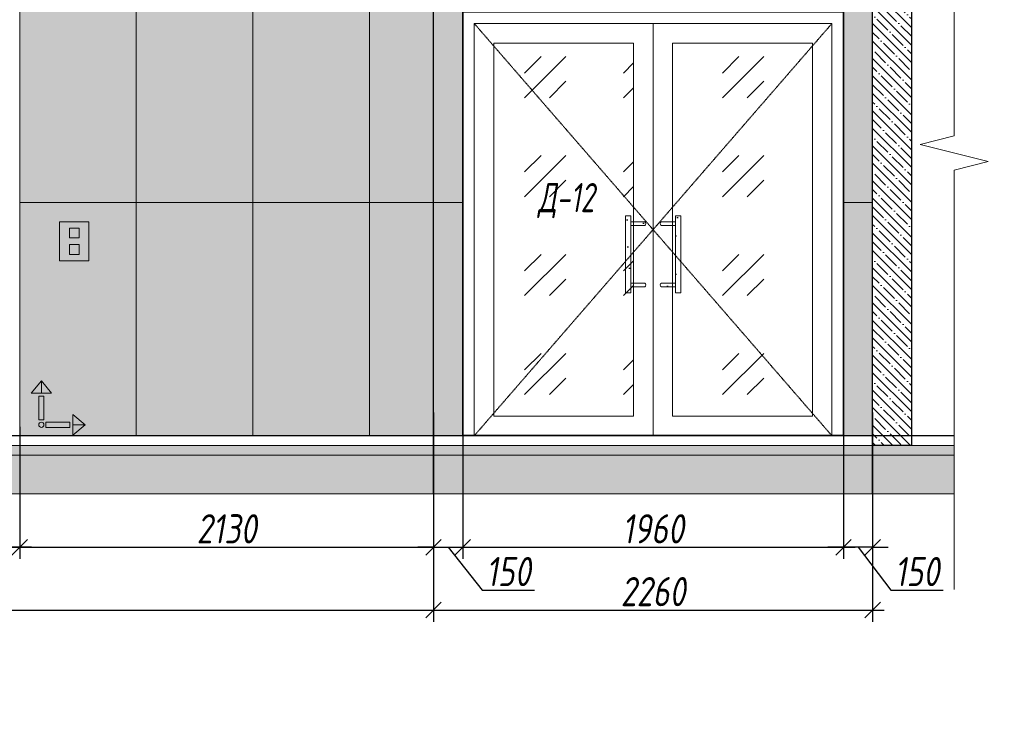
# Model space of a CAD drawing. Header units: millimetres. Extents: x -547442 to 178656, y -69521 to 11064.
# Tile 77 of 256: x -363735 to -358667, y -20401 to -16812. Entities that reach past the tile are written whole.
import ezdxf
from ezdxf import colors
from ezdxf.entities.mleader import LeaderData, LeaderLine
from ezdxf.math import Vec2, Vec3

# ---------------------------------------------------------------- set-up
doc = ezdxf.new("R2010")
doc.units = ezdxf.units.MM
doc.linetypes.add('( Hidden )', pattern=[0.375, 0.25, -0.125])
doc.linetypes.add('DASHDOT', pattern=[25.4, 12.7, -6.35, 0, -6.35])
doc.layers.get('Defpoints').update_dxf_attribs({"color": 31})
for name, color, linetype, lineweight in [('A-DETL-GENF', 7, 'Continuous', 5), ('dim_razv', 93, 'DASHDOT', 9), ('wall_obm', 172, 'Continuous', 40), ('Двери', 7, 'Continuous', 5), ('Отделка стен', 253, 'Continuous', 0), ('пот', 183, 'Continuous', 9)]:
    doc.layers.add(name, color=color, linetype=linetype, lineweight=lineweight)
doc.layers.add('pol', color=7, linetype='Continuous', lineweight=15, true_color=0x738991)
doc.styles.add('fl_iso paper', font='isocpeur.ttf', dxfattribs={"width": 0.8, "oblique": 10})
doc.styles.add('In tre', font='isocpeur.ttf', dxfattribs={"width": 0.8, "oblique": 10})
doc.dimstyles.new('In tre 1_50', dxfattribs={"dimtxt": 150, "dimasz": 80, "dimexe": 60, "dimexo": 10, "dimgap": 20, "dimtad": 1, "dimdec": 0, "dimrnd": 5, "dimzin": 0, "dimdsep": 46, "dimtxsty": 'fl_iso paper', "dimblk": 'OBLIQUE', "dimcen": 0, "dimdle": 60, "dimadec": 0, "dimazin": 0, "dimtfac": 1, "dimtdec": 0, "dimtofl": 0, "dimtmove": 1, "dimatfit": 1, "dimfxl": 40, "dimtolj": 1, "dimtzin": 0, "dimarcsym": 1})
pattern_1 = [(352.5, (-625946.66, 230496.24), (100.426047, 107.214405), [0, -115.824, 0, -129.54, 0, -123.825]), (322.5, (-625946.66, 230496.24), (247.41986, 56.70328), [0, -62.484, 0, -104.394, 0, -40.005]), (282.5, (-626012.93, 230562.51), (168.099694, -167.489948), [0, -38.1, 0, -137.16, 0, -179.07]), (272.5, (-626012.93, 230562.51), (209.26523, -114.68433), [0, -19.05, 0, -89.916, 0, -102.87])]

# ---------------------------------------------------------------- blocks, each defined once
blk = doc.blocks.new('*U12144')
at = {"layer": 'A-DETL-GENF'}
h = blk.add_hatch(dxfattribs=at)
h.set_pattern_fill('ANSI35', color=256, scale=10, style=0)
h.set_pattern_definition([(45, (22760.45, 2e-10), (-44.90128, 44.90128), []), (45, (22805.35, 2e-10), (-44.90128, 44.90128), [79.375, -15.875, 0, -15.875])])
h.paths.add_polyline_path([(0, -100), (23180.9, -100), (23180.9, -50), (0, -50)])
h = blk.add_hatch(dxfattribs=at)
h.set_pattern_fill('ANSI35', color=256, scale=20, style=0)
h.set_pattern_definition([(45, (22760.45, 2e-10), (-89.80256, 89.80256), []), (45, (22850.25, 2e-10), (-89.80256, 89.80256), [158.75, -31.75, 0, -31.75])])
h.paths.add_polyline_path([(0, -300), (23180.9, -300), (23180.9, -100), (0, -100)])
at = {"lineweight": 13}
blk.add_lwpolyline([(0, -50), (23180.9, -50), (23180.9, 0), (0, 0)], close=True, dxfattribs=at)
at = {"lineweight": 30}
blk.add_lwpolyline([(0, 0), (23180.9, 0)], dxfattribs=at)
at = {"layer": 'A-DETL-GENF'}
for points in [[(0, -100), (23180.9, -100), (23180.9, -50), (0, -50)], [(0, -300), (23180.9, -300), (23180.9, -100), (0, -100)]]:
    blk.add_lwpolyline(points, close=True, dxfattribs=at)
blk = doc.blocks.new('1')
at = {"layer": 'pol', "linetype": 'ByBlock'}
h = blk.add_hatch(color=1, dxfattribs=at)
h.paths.add_polyline_path([(35776.4, 73135.4), (35803.1, 73135.4), (35803.1, 73259), (35776.4, 73259)])
h.paths.add_polyline_path([(35789.8, 73274.6), (35843.2, 73274.6), (35789.8, 73338.2)])
h.paths.add_polyline_path([(35789.8, 73274.6), (35736.3, 73274.6), (35789.8, 73338.2)])
edge = h.paths.add_edge_path()
edge.add_arc((35789.8, 73110.5), 13.4, 0, 360)
h = blk.add_hatch(color=1, dxfattribs=at)
h.paths.add_polyline_path([(35813.3, 73097.1), (35813.3, 73123.9), (35936.9, 73123.9), (35936.9, 73097.1)])
h.paths.add_polyline_path([(35952.5, 73110.5), (35952.5, 73164), (36016.1, 73110.5)])
h.paths.add_polyline_path([(35952.5, 73110.5), (35952.5, 73057), (36016.1, 73110.5)])
at = {"layer": 'pol', "color": 1, "linetype": 'ByBlock'}
for points in [[(35789.8, 73274.6), (35736.3, 73274.6), (35789.8, 73338.2), (35789.8, 73274.6)], [(35789.8, 73274.6), (35843.2, 73274.6), (35789.8, 73338.2), (35789.8, 73274.6)], [(35952.5, 73110.5), (35952.5, 73164), (36016.1, 73110.5), (35952.5, 73110.5)], [(35952.5, 73110.5), (35952.5, 73057), (36016.1, 73110.5), (35952.5, 73110.5)]]:
    blk.add_lwpolyline(points, dxfattribs=at)
for points in [[(35776.4, 73135.4), (35803.1, 73135.4), (35803.1, 73259), (35776.4, 73259)], [(35813.3, 73097.1), (35813.3, 73123.9), (35936.9, 73123.9), (35936.9, 73097.1)]]:
    blk.add_lwpolyline(points, close=True, dxfattribs=at)
blk.add_circle((35789.8, 73110.5), 13.4, dxfattribs=at)
blk = doc.blocks.new('_Oblique')
at = {"color": 0, "linetype": 'ByBlock', "lineweight": -2}
blk.add_line((-0.5, -0.5), (0.5, 0.5), dxfattribs=at)
blk = doc.blocks.new('*D12140')
at = {"layer": 'Defpoints', "color": 0, "linetype": 'ByBlock', "transparency": 16777216}
for p in [(-361454.8, -18952.2), (-359494.8, -18952.2), (-359494.8, -19526.5)]:
    blk.add_point(p, dxfattribs=at)
at = {"layer": 'dim_razv', "color": 0, "linetype": 'ByBlock', "lineweight": -2, "transparency": 16777216}
for p, q in [((-361454.8, -18962.2), (-361454.8, -19586.5)), ((-359494.8, -18962.2), (-359494.8, -19586.5)), ((-361514.8, -19526.5), (-359434.8, -19526.5))]:
    blk.add_line(p, q, dxfattribs=at)
at = {"layer": 'dim_razv', "color": 0, "linetype": 'ByBlock', "lineweight": -2, "transparency": 16777216, "xscale": 80, "yscale": 80, "zscale": 80, "rotation": 180}
blk.add_blockref('_Oblique', (-361454.8, -19526.5), dxfattribs=at)
at = {"layer": 'dim_razv', "color": 0, "linetype": 'ByBlock', "lineweight": -2, "transparency": 16777216, "xscale": 80, "yscale": 80, "zscale": 80}
blk.add_blockref('_Oblique', (-359494.8, -19526.5), dxfattribs=at)
at = {"layer": 'dim_razv', "color": 0, "linetype": 'ByBlock', "transparency": 16777216, "insert": (-360474.8, -19431.5), "char_height": 150, "attachment_point": 5, "style": 'fl_iso paper'}
blk.add_mtext('\\A1;1960', dxfattribs=at)
blk = doc.blocks.new('*D12139')
at = {"layer": 'Defpoints', "color": 0, "linetype": 'ByBlock', "transparency": 16777216}
for p in [(-359494.8, -18822.3), (-359344.8, -18822.3), (-359494.8, -19526.5)]:
    blk.add_point(p, dxfattribs=at)
at = {"layer": 'dim_razv', "color": 0, "linetype": 'ByBlock', "lineweight": -2, "transparency": 16777216}
for p, q in [((-359494.8, -18832.3), (-359494.8, -19586.5)), ((-359344.8, -18832.3), (-359344.8, -19586.5)), ((-359494.8, -19526.5), (-359574.8, -19526.5)), ((-359344.8, -19526.5), (-359494.8, -19526.5)), ((-359419.8, -19526.5), (-359251.7, -19746.5)), ((-359344.8, -19526.5), (-359264.8, -19526.5)), ((-359251.7, -19746.5), (-358981.3, -19746.5))]:
    blk.add_line(p, q, dxfattribs=at)
at = {"layer": 'dim_razv', "color": 0, "linetype": 'ByBlock', "lineweight": -2, "transparency": 16777216, "xscale": 80, "yscale": 80, "zscale": 80}
blk.add_blockref('_Oblique', (-359494.8, -19526.5), dxfattribs=at)
at = {"layer": 'dim_razv', "color": 0, "linetype": 'ByBlock', "lineweight": -2, "transparency": 16777216, "xscale": 80, "yscale": 80, "zscale": 80, "rotation": 180}
blk.add_blockref('_Oblique', (-359344.8, -19526.5), dxfattribs=at)
at = {"layer": 'dim_razv', "color": 0, "linetype": 'ByBlock', "transparency": 16777216, "insert": (-359116.5, -19651.5), "char_height": 150, "attachment_point": 5, "style": 'fl_iso paper'}
blk.add_mtext('\\A1;150', dxfattribs=at)
blk = doc.blocks.new('*D12138')
at = {"layer": 'Defpoints', "color": 0, "linetype": 'ByBlock', "transparency": 16777216}
for p in [(-361604.8, -18822.3), (-361454.8, -18822.3), (-361454.8, -19526.5)]:
    blk.add_point(p, dxfattribs=at)
at = {"layer": 'dim_razv', "color": 0, "linetype": 'ByBlock', "lineweight": -2, "transparency": 16777216}
for p, q in [((-361604.8, -18832.3), (-361604.8, -19586.5)), ((-361454.8, -18832.3), (-361454.8, -19586.5)), ((-361604.8, -19526.5), (-361684.8, -19526.5)), ((-361604.8, -19526.5), (-361454.8, -19526.5)), ((-361529.8, -19526.5), (-361354.8, -19746.5)), ((-361454.8, -19526.5), (-361374.8, -19526.5)), ((-361354.8, -19746.5), (-361084.3, -19746.5))]:
    blk.add_line(p, q, dxfattribs=at)
at = {"layer": 'dim_razv', "color": 0, "linetype": 'ByBlock', "lineweight": -2, "transparency": 16777216, "xscale": 80, "yscale": 80, "zscale": 80}
blk.add_blockref('_Oblique', (-361604.8, -19526.5), dxfattribs=at)
at = {"layer": 'dim_razv', "color": 0, "linetype": 'ByBlock', "lineweight": -2, "transparency": 16777216, "xscale": 80, "yscale": 80, "zscale": 80, "rotation": 180}
blk.add_blockref('_Oblique', (-361454.8, -19526.5), dxfattribs=at)
at = {"layer": 'dim_razv', "color": 0, "linetype": 'ByBlock', "transparency": 16777216, "insert": (-361219.5, -19651.5), "char_height": 150, "attachment_point": 5, "style": 'fl_iso paper'}
blk.add_mtext('\\A1;150', dxfattribs=at)
blk = doc.blocks.new('*U11952')
at = {"color": 0, "linetype": 'ByBlock', "lineweight": -2}
for p, q in [((0, 0), (-6, 0)), ((80.34, 0), (0, 0)), ((167.69, 0), (87.34, 0)), ((167.69, 0), (173.69, 0))]:
    blk.add_line(p, q, dxfattribs=at)
blk.add_lwpolyline([(87.34, 0), (85.59, -7), (82.09, 7), (80.34, 0)], dxfattribs=at)
blk = doc.blocks.new('*U12015')
at = {"layer": 'A-DETL-GENF'}
h = blk.add_hatch(dxfattribs=at)
h.set_pattern_fill('ANSI35', color=256, scale=10, style=0)
h.set_pattern_definition([(45, (0, 2430.646), (-44.9013, 44.9013), []), (45, (44.9, 2430.646), (-44.9013, 44.9013), [79.375, -15.875, 0, -15.875])])
h.paths.add_polyline_path([(0, 0), (200, 0), (200, 3050), (0, 3050)])
at = {"layer": 'A-DETL-GENF', "lineweight": 30}
blk.add_lwpolyline([(0, 0), (200, 0), (200, 3050), (0, 3050)], close=True, dxfattribs=at)
blk = doc.blocks.new('*D12231')
at = {"layer": 'Defpoints', "color": 0, "linetype": 'ByBlock', "transparency": 16777216}
for p in [(-365134.2, -18952.2), (-363734.8, -18952.2), (-365134.2, -19526.5)]:
    blk.add_point(p, dxfattribs=at)
at = {"layer": 'dim_razv', "color": 0, "linetype": 'ByBlock', "lineweight": -2, "transparency": 16777216}
for p, q in [((-365134.2, -18962.2), (-365134.2, -19586.5)), ((-363734.8, -18962.2), (-363734.8, -19586.5)), ((-363674.8, -19526.5), (-365194.2, -19526.5))]:
    blk.add_line(p, q, dxfattribs=at)
at = {"layer": 'dim_razv', "color": 0, "linetype": 'ByBlock', "lineweight": -2, "transparency": 16777216, "xscale": 80, "yscale": 80, "zscale": 80, "rotation": 180}
blk.add_blockref('_Oblique', (-365134.2, -19526.5), dxfattribs=at)
at = {"layer": 'dim_razv', "color": 0, "linetype": 'ByBlock', "lineweight": -2, "transparency": 16777216, "xscale": 80, "yscale": 80, "zscale": 80}
blk.add_blockref('_Oblique', (-363734.8, -19526.5), dxfattribs=at)
at = {"layer": 'dim_razv', "color": 0, "linetype": 'ByBlock', "transparency": 16777216, "insert": (-364434.5, -19431.5), "char_height": 150, "attachment_point": 5, "style": 'fl_iso paper'}
blk.add_mtext('\\A1;1400', dxfattribs=at)
blk = doc.blocks.new('*D12235')
at = {"layer": 'Defpoints', "color": 0, "linetype": 'ByBlock', "transparency": 16777216}
for p in [(-363734.8, -18897.4), (-361604.8, -18897.4), (-361604.8, -19526.5)]:
    blk.add_point(p, dxfattribs=at)
at = {"layer": 'dim_razv', "color": 0, "linetype": 'ByBlock', "lineweight": -2, "transparency": 16777216}
for p, q in [((-363734.8, -18907.4), (-363734.8, -19586.5)), ((-361604.8, -18907.4), (-361604.8, -19586.5)), ((-363794.8, -19526.5), (-361544.8, -19526.5))]:
    blk.add_line(p, q, dxfattribs=at)
at = {"layer": 'dim_razv', "color": 0, "linetype": 'ByBlock', "lineweight": -2, "transparency": 16777216, "xscale": 80, "yscale": 80, "zscale": 80, "rotation": 180}
blk.add_blockref('_Oblique', (-363734.8, -19526.5), dxfattribs=at)
at = {"layer": 'dim_razv', "color": 0, "linetype": 'ByBlock', "lineweight": -2, "transparency": 16777216, "xscale": 80, "yscale": 80, "zscale": 80}
blk.add_blockref('_Oblique', (-361604.8, -19526.5), dxfattribs=at)
at = {"layer": 'dim_razv', "color": 0, "linetype": 'ByBlock', "transparency": 16777216, "insert": (-362669.8, -19431.5), "char_height": 150, "attachment_point": 5, "style": 'fl_iso paper'}
blk.add_mtext('\\A1;2130', dxfattribs=at)
blk = doc.blocks.new('*D12238')
at = {"layer": 'Defpoints', "color": 0, "linetype": 'ByBlock', "transparency": 16777216}
for p in [(-370514.8, -18864.4), (-361604.8, -18864.4), (-361604.8, -19849.7)]:
    blk.add_point(p, dxfattribs=at)
at = {"layer": 'dim_razv', "color": 0, "linetype": 'ByBlock', "lineweight": -2, "transparency": 16777216}
for p, q in [((-370514.8, -18874.4), (-370514.8, -19909.7)), ((-361604.8, -18874.4), (-361604.8, -19909.7)), ((-370574.8, -19849.7), (-361544.8, -19849.7))]:
    blk.add_line(p, q, dxfattribs=at)
at = {"layer": 'dim_razv', "color": 0, "linetype": 'ByBlock', "lineweight": -2, "transparency": 16777216, "xscale": 80, "yscale": 80, "zscale": 80, "rotation": 180}
blk.add_blockref('_Oblique', (-370514.8, -19849.7), dxfattribs=at)
at = {"layer": 'dim_razv', "color": 0, "linetype": 'ByBlock', "lineweight": -2, "transparency": 16777216, "xscale": 80, "yscale": 80, "zscale": 80}
blk.add_blockref('_Oblique', (-361604.8, -19849.7), dxfattribs=at)
at = {"layer": 'dim_razv', "color": 0, "linetype": 'ByBlock', "transparency": 16777216, "insert": (-365921, -19754.7), "char_height": 150, "attachment_point": 5, "style": 'fl_iso paper'}
blk.add_mtext('\\A1;8910', dxfattribs=at)
blk = doc.blocks.new('*D12239')
at = {"layer": 'Defpoints', "color": 0, "linetype": 'ByBlock', "transparency": 16777216}
for p in [(-361604.8, -18897.4), (-359344.8, -18858), (-359344.8, -19849.7)]:
    blk.add_point(p, dxfattribs=at)
at = {"layer": 'dim_razv', "color": 0, "linetype": 'ByBlock', "lineweight": -2, "transparency": 16777216}
for p, q in [((-359344.8, -18868), (-359344.8, -19909.7)), ((-361604.8, -18907.4), (-361604.8, -19909.7)), ((-361664.8, -19849.7), (-359284.8, -19849.7))]:
    blk.add_line(p, q, dxfattribs=at)
at = {"layer": 'dim_razv', "color": 0, "linetype": 'ByBlock', "lineweight": -2, "transparency": 16777216, "xscale": 80, "yscale": 80, "zscale": 80, "rotation": 180}
blk.add_blockref('_Oblique', (-361604.8, -19849.7), dxfattribs=at)
at = {"layer": 'dim_razv', "color": 0, "linetype": 'ByBlock', "lineweight": -2, "transparency": 16777216, "xscale": 80, "yscale": 80, "zscale": 80}
blk.add_blockref('_Oblique', (-359344.8, -19849.7), dxfattribs=at)
at = {"layer": 'dim_razv', "color": 0, "linetype": 'ByBlock', "transparency": 16777216, "insert": (-360474.8, -19754.7), "char_height": 150, "attachment_point": 5, "style": 'fl_iso paper'}
blk.add_mtext('\\A1;2260', dxfattribs=at)

msp = doc.modelspace()

# ---------------------------------------------------------------- hatches: boundary and pattern name
at = {"true_color": 0xcccccc}
h = msp.add_hatch(dxfattribs=at)
h.set_pattern_fill('AR-SAND', color=254, scale=3, angle=315)
h.set_pattern_definition(pattern_1)
h.paths.add_polyline_path([(-360590.1, -18217.2), (-360617.2, -18217.2), (-360617.2, -17820.7), (-360590.1, -17820.7)])
h = msp.add_hatch(dxfattribs=at)
h.set_pattern_fill('AR-SAND', color=254, scale=3, angle=315)
h.set_pattern_definition(pattern_1)
h.paths.add_polyline_path([(-360359.5, -18217.2), (-360332.4, -18217.2), (-360332.4, -17820.7), (-360359.5, -17820.7)])
at = {"lineweight": 13, "true_color": 0xb5b5b5}
h = msp.add_hatch(color=253, dxfattribs=at)
h.dxf.hatch_style = 1
h.paths.add_polyline_path([(-363529.2, -17852.2), (-363379.2, -17852.2), (-363379.2, -18052.2), (-363529.2, -18052.2)])
at = {"true_color": 0xcccccc}
h = msp.add_hatch(dxfattribs=at)
h.set_pattern_fill('AR-SAND', color=254, scale=3, angle=315)
h.set_pattern_definition(pattern_1)
edge = h.paths.add_edge_path()
edge.add_line((-360517.7, -17851.6), (-360590.1, -17851.6))
edge.add_line((-360590.1, -17851.6), (-360590.1, -17871))
edge.add_line((-360590.1, -17871), (-360517.7, -17871))
edge.add_arc((-360522.9, -17861.3), 11, 298.4495, 421.5505)
h = msp.add_hatch(dxfattribs=at)
h.set_pattern_fill('AR-SAND', color=254, scale=3, angle=315)
h.set_pattern_definition(pattern_1)
edge = h.paths.add_edge_path()
edge.add_line((-360431.9, -17851.6), (-360359.5, -17851.6))
edge.add_line((-360359.5, -17851.6), (-360359.5, -17871))
edge.add_line((-360359.5, -17871), (-360431.9, -17871))
edge.add_arc((-360426.7, -17861.3), 11, 118.4495, 241.5505, ccw=False)
h = msp.add_hatch(dxfattribs=at)
h.set_pattern_fill('AR-SAND', color=254, scale=3, angle=315)
h.set_pattern_definition(pattern_1)
edge = h.paths.add_edge_path()
edge.add_line((-360517.7, -18186.3), (-360590.1, -18186.3))
edge.add_line((-360590.1, -18186.3), (-360590.1, -18166.9))
edge.add_line((-360590.1, -18166.9), (-360517.7, -18166.9))
edge.add_arc((-360522.9, -18176.6), 11, -61.5505, 61.5505, ccw=False)
h = msp.add_hatch(dxfattribs=at)
h.set_pattern_fill('AR-SAND', color=254, scale=3, angle=315)
h.set_pattern_definition(pattern_1)
edge = h.paths.add_edge_path()
edge.add_line((-360431.9, -18186.3), (-360359.5, -18186.3))
edge.add_line((-360359.5, -18186.3), (-360359.5, -18166.9))
edge.add_line((-360359.5, -18166.9), (-360431.9, -18166.9))
edge.add_arc((-360426.7, -18176.6), 11, 118.4495, 241.5505)
at = {"layer": 'dim_razv', "true_color": 0xeceae4, "transparency": 33554687}
h = msp.add_hatch(dxfattribs=at)
h.set_pattern_fill('AR-SAND', color=254, scale=3, angle=315)
h.set_pattern_definition([(352.5, (120932.77, 10341.21), (100.426047, 107.214405), [0, -115.824, 0, -129.54, 0, -123.825]), (322.5, (120932.77, 10341.21), (247.419855, 56.70328), [0, -62.484, 0, -104.394, 0, -40.005]), (282.5, (120866.5, 10407.49), (168.099694, -167.489948), [0, -38.1, 0, -137.16, 0, -179.07]), (272.5, (120866.5, 10407.49), (209.265234, -114.68433), [0, -19.05, 0, -89.916, 0, -102.87])])
h.paths.add_polyline_path([(-359344.8, -16352.2), (-381684.8, -16352.2), (-381684.8, -18952.2), (-359344.8, -18952.2)])
h.paths.add_polyline_path([(-378264.8, -16402.2), (-379314.8, -16402.2), (-379314.8, -18952.2), (-378264.8, -18952.2)], flags=16)
h.paths.add_polyline_path([(-376194.8, -16402.2), (-377244.8, -16402.2), (-377244.8, -18952.2), (-376194.8, -18952.2)], flags=16)
h.paths.add_polyline_path([(-374124.8, -16402.2), (-375174.8, -16402.2), (-375174.8, -18952.2), (-374124.8, -18952.2)], flags=16)
h.paths.add_polyline_path([(-375584.8, -16452.2), (-375584.8, -18952.2), (-375784.8, -18952.2), (-375784.8, -16452.2)], flags=16)
h.paths.add_polyline_path([(-368034.8, -16402.2), (-366632.8, -16402.2), (-366632.8, -18952.2), (-368034.8, -18952.2)], flags=16)
h.paths.add_polyline_path([(-366632.8, -16452.2), (-365134.2, -16452.2), (-365134.2, -18952.2), (-366632.8, -18952.2)])
h.paths.add_polyline_path([(-365134.2, -16405.4), (-363734.8, -16402.2), (-363734.8, -18952.2), (-365134.2, -18952.2)])
h.paths.add_polyline_path([(-372624.8, -18952.2), (-372624.8, -16772.2), (-370664.8, -16772.2), (-370664.8, -18952.2)], flags=17)
h.paths.add_polyline_path([(-361454.8, -18952.2), (-361454.8, -16772.2), (-359494.8, -16772.2), (-359494.8, -18952.2)], flags=17)
at = {"layer": 'пот', "lineweight": 0, "true_color": 0x7e9fe7}
h = msp.add_hatch(dxfattribs=at)
h.set_pattern_fill('GOST_GLASS', color=161, scale=60)
h.set_pattern_definition([(45, (-525580.83, -14159.36), (509.1169, -5e-14), [300, -420]), (45, (-525453.55, -14159.36), (509.1169, -5e-14), [120, -600]), (45, (-525580.83, -14032.08), (509.1169, -5e-14), [120, -600])])
h.paths.add_polyline_path([(-361294.8, -16932.2), (-360574.8, -16932.2), (-360574.8, -18852.2), (-361294.8, -18852.2)])
h.paths.add_polyline_path([(-360374.8, -16932.2), (-359654.8, -16932.2), (-359654.8, -18852.2), (-360374.8, -18852.2)])

# ---------------------------------------------------------------- linework, layer by layer
at = {"lineweight": 30}
for points in [[(-361604.8, -19252.2), (-361604.8, -15278.7)], [(-359344.8, -19252.2), (-359344.8, -15278.7)]]:
    msp.add_lwpolyline(points, dxfattribs=at)
msp.add_lwpolyline([(-359344.8, -16352.2), (-381684.8, -16352.2), (-381684.8, -18952.2), (-359344.8, -18952.2)], close=True)
at = {"lineweight": 35}
msp.add_lwpolyline([(-361454.8, -18952.2), (-361454.8, -16772.2), (-359494.8, -16772.2), (-359494.8, -18952.2)], close=True, dxfattribs=at)
at = {"lineweight": 13}
for points in [[(-361394.8, -18952.2), (-361394.8, -16832.2), (-359554.8, -16832.2), (-359554.8, -18952.2)], [(-361394.8, -16832.2), (-360474.8, -16832.2), (-360474.8, -18952.2), (-361394.8, -18952.2)], [(-360474.8, -16832.2), (-359554.8, -16832.2), (-359554.8, -18952.2), (-360474.8, -18952.2)], [(-361294.8, -16932.2), (-360574.8, -16932.2), (-360574.8, -18852.2), (-361294.8, -18852.2)], [(-360374.8, -16932.2), (-359654.8, -16932.2), (-359654.8, -18852.2), (-360374.8, -18852.2)], [(-360590.1, -18217.2), (-360617.2, -18217.2), (-360617.2, -17820.7), (-360590.1, -17820.7)], [(-360359.5, -18217.2), (-360332.4, -18217.2), (-360332.4, -17820.7), (-360359.5, -17820.7)], [(-363529.2, -17852.2), (-363379.2, -17852.2), (-363379.2, -18052.2), (-363529.2, -18052.2)], [(-363479.2, -17885.1), (-363429.2, -17885.1), (-363429.2, -17935.1), (-363479.2, -17935.1)], [(-363479.2, -18019.4), (-363429.2, -18019.4), (-363429.2, -17969.4), (-363479.2, -17969.4)]]:
    msp.add_lwpolyline(points, close=True, dxfattribs=at)
at = {"linetype": '( Hidden )', "lineweight": 13, "ltscale": 10}
for points in [[(-361394.8, -16832.2), (-360474.8, -17892.2), (-361394.8, -18952.2)], [(-359554.8, -16832.2), (-360474.8, -17892.2), (-359554.8, -18952.2)]]:
    msp.add_lwpolyline(points, dxfattribs=at)
at = {"lineweight": 13}
msp.add_lwpolyline([(-360474.8, -16832.2), (-360474.8, -18952.2)], dxfattribs=at)
for points in [[(-360517.7, -17851.6), (-360590.1, -17851.6), (-360590.1, -17871), (-360517.7, -17871, 0.595534)], [(-360431.9, -17851.6), (-360359.5, -17851.6), (-360359.5, -17871), (-360431.9, -17871, -0.595534)], [(-360517.7, -18186.3), (-360590.1, -18186.3), (-360590.1, -18166.9), (-360517.7, -18166.9, -0.595534)], [(-360431.9, -18186.3), (-360359.5, -18186.3), (-360359.5, -18166.9), (-360431.9, -18166.9, 0.595534)]]:
    msp.add_lwpolyline(points, format="xyb", close=True, dxfattribs=at)
at = {"layer": 'Отделка стен', "transparency": 33554687}
for points in [[(-363734.8, -16552.2), (-363734.8, -17752.2), (-363134.8, -17752.2), (-363134.8, -16552.2)], [(-363134.8, -16552.2), (-363134.8, -17752.2), (-362534.8, -17752.2), (-362534.8, -16552.2)], [(-362534.8, -16552.2), (-362534.8, -17752.2), (-361934.8, -17752.2), (-361934.8, -16552.2)], [(-361934.8, -16552.2), (-361934.8, -17752.2), (-361604.8, -17752.2), (-361604.8, -16552.2)], [(-361604.8, -16552.2), (-361604.8, -17752.2), (-361454.8, -17752.2), (-361454.8, -16772.2), (-361074.8, -16772.2), (-361074.8, -16552.2)], [(-359344.8, -16552.2), (-359344.8, -17752.2), (-359494.8, -17752.2), (-359494.8, -16772.2), (-359874.8, -16772.2), (-359874.8, -16552.2)], [(-363734.8, -17752.2), (-363734.8, -18952.2), (-363134.8, -18952.2), (-363134.8, -17752.2)], [(-363134.8, -17752.2), (-363134.8, -18952.2), (-362534.8, -18952.2), (-362534.8, -17752.2)], [(-362534.8, -17752.2), (-362534.8, -18952.2), (-361934.8, -18952.2), (-361934.8, -17752.2)], [(-361934.8, -17752.2), (-361934.8, -18952.2), (-361604.8, -18952.2), (-361604.8, -17752.2)], [(-361604.8, -17752.2), (-361604.8, -18952.2), (-361454.8, -18952.2), (-361454.8, -17752.2)], [(-359344.8, -17752.2), (-359344.8, -18952.2), (-359494.8, -18952.2), (-359494.8, -17752.2)]]:
    msp.add_lwpolyline(points, close=True, dxfattribs=at)

# ---------------------------------------------------------------- block references
at = {"lineweight": 13, "xscale": -25, "yscale": 25, "zscale": 25, "rotation": 90}
msp.add_blockref('*U11952', (-358924.3, -15401.9), dxfattribs=at)
at = {"linetype": 'ByBlock', "xscale": 0.9938708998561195, "yscale": 0.9938708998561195, "zscale": 0.9938708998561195}
msp.add_blockref('1', (-399193.8, -91558.6), dxfattribs=at)
msp.add_blockref('*U12144', (-382105.2, -18952.2))
at = {"layer": 'wall_obm', "xscale": -1}
msp.add_blockref('*U12015', (-359144.8, -19002.2), dxfattribs=at)

# ---------------------------------------------------------------- texts
at = {"layer": 'Двери', "lineweight": 0, "insert": (-360922, -17742.9), "char_height": 150, "attachment_point": 5, "style": 'fl_iso paper'}
msp.add_mtext_dynamic_manual_height_columns('{\\W0.7;Д-12}', width=190.261, gutter_width=1350, heights=[0], dxfattribs=at)

# ---------------------------------------------------------------- dimensions: what is measured, and where the dimension line sits
at = {"layer": 'dim_razv', "color": 18, "linetype": 'ByBlock', "true_color": 0x000000}
dim = msp.add_linear_dim(base=(-361454.8, -19526.5), p1=(-361604.8, -18822.3), p2=(-361454.8, -18822.3), angle=180, dimstyle='In tre 1_50', dxfattribs=at)
dim.commit()
dim.dimension.update_dxf_attribs({"geometry": '*D12138', "text_midpoint": (-361334.8, -19746.5), "dimtype": 160})
for base, p1, p2, picture, middle in [((-359494.8, -19526.5), (-359344.8, -18822.3), (-359494.8, -18822.3), '*D12139', (-359231.7, -19746.5)), ((-361604.8, -19849.7), (-370514.8, -18864.4), (-361604.8, -18864.4), '*D12238', (-365921, -19849.7))]:
    dim = msp.add_linear_dim(base=base, p1=p1, p2=p2, dimstyle='In tre 1_50', dxfattribs=at)
    dim.commit()
    dim.dimension.update_dxf_attribs({"geometry": picture, "text_midpoint": middle, "dimtype": 160})
for base, p1, p2, picture, middle in [((-361604.8, -19526.5), (-363734.8, -18897.4), (-361604.8, -18897.4), '*D12235', (-362669.8, -19431.5)), ((-359344.8, -19849.7), (-361604.8, -18897.4), (-359344.8, -18858), '*D12239', (-360474.8, -19754.7)), ((-365134.2, -19526.5), (-363734.8, -18952.2), (-365134.2, -18952.2), '*D12231', (-364434.5, -19431.5)), ((-359494.8, -19526.5), (-361454.8, -18952.2), (-359494.8, -18952.2), '*D12140', (-360474.8, -19431.5))]:
    dim = msp.add_linear_dim(base=base, p1=p1, p2=p2, dimstyle='In tre 1_50', dxfattribs=at)
    dim.commit()
    dim.dimension.update_dxf_attribs({"geometry": picture, "text_midpoint": middle})

# ---------------------------------------------------------------- leaders
at = {"layer": 'dim_razv', "color": 0, "linetype": 'ByBlock'}
ml = msp.add_multileader_mtext('Standard', dxfattribs=at)
ml.set_content('Вертикально расположенная бегущая строка (время/дата/t%%D/этаж)', style='In tre')
ml.set_leader_properties()
ml.build(insert=Vec2(0, 0))
ml.multileader.update_dxf_attribs({"text_left_attachment_type": 6, "text_right_attachment_type": 6, "dogleg_length": 1, "arrow_head_size": 0, "scale": 50})
ctx = ml.context
ctx.base_point, ctx.scale, ctx.char_height, ctx.arrow_head_size, ctx.landing_gap_size, ctx.plane_origin = Vec3(-378676.7, -14584.1), 50, 150, 0, 4.5, Vec3(-370148, -16378.6)
ctx.left_attachment, ctx.right_attachment = 6, 6
notes = []
notes.append((ctx, [(0, (1, 1, 0), (-376443.3, -14584.1), (-1, 0), 50, [(1, [(-375666.8, -16970.5)], 0, [])])]))
ctx.mtext.insert, ctx.mtext.width, ctx.mtext.defined_height, ctx.mtext.flow_direction = Vec3(-378672.2, -14389.1), 2509.515, 696.6, 5
ml = msp.add_multileader_mtext('Standard', dxfattribs=at)
ml.set_content('Шкаф пожарный встроенный', style='In tre')
ml.set_leader_properties()
ml.build(insert=Vec2(0, 0))
ml.multileader.update_dxf_attribs({"text_left_attachment_type": 6, "text_right_attachment_type": 6, "dogleg_length": 1, "arrow_head_size": 0, "scale": 50})
ctx = ml.context
ctx.base_point, ctx.scale, ctx.char_height, ctx.arrow_head_size, ctx.landing_gap_size, ctx.plane_origin = Vec3(-421897.1, -20288.4), 50, 150, 0, 4.5, Vec3(-411590.9, -21955.4)
ctx.left_attachment, ctx.right_attachment = 6, 6
notes.append((ctx, [(0, (1, 1, 0), (-419699.7, -20288.4), (-1, 0), 50, [(1, [(-419099.9, -18619.5)], 0, [])])]))
ctx.mtext.insert, ctx.mtext.width, ctx.mtext.defined_height, ctx.mtext.flow_direction = Vec3(-421892.6, -20093.4), 2509.515, 696.6, 5
ml = msp.add_multileader_mtext('Standard', dxfattribs=at)
ml.set_content('Шкаф пожарный встроенный', style='In tre')
ml.set_leader_properties()
ml.build(insert=Vec2(0, 0))
ml.multileader.update_dxf_attribs({"text_left_attachment_type": 6, "text_right_attachment_type": 6, "dogleg_length": 1, "arrow_head_size": 0, "scale": 50})
ctx = ml.context
ctx.base_point, ctx.scale, ctx.char_height, ctx.arrow_head_size, ctx.landing_gap_size, ctx.plane_origin = Vec3(-410854.8, -20288.4), 50, 150, 0, 4.5, Vec3(-404245.9, -21955.4)
ctx.left_attachment, ctx.right_attachment = 6, 6
notes.append((ctx, [(1, (1, 1, 0), (-410904.8, -20288.4), (1, 0), 50, [(1, [(-411754.9, -18619.5)], 0, [])])]))
ctx.mtext.insert, ctx.mtext.width, ctx.mtext.defined_height, ctx.mtext.flow_direction = Vec3(-410850.3, -20093.4), 2509.515, 696.6, 5
ml = msp.add_multileader_mtext('Standard', dxfattribs=at)
ml.set_content('Розетка для уборочного инвентаря, \\Pв цвет стен', style='In tre')
ml.set_leader_properties()
ml.build(insert=Vec2(0, 0))
ml.multileader.update_dxf_attribs({"text_left_attachment_type": 6, "text_right_attachment_type": 6, "dogleg_length": 1, "arrow_head_size": 0, "scale": 50})
ctx = ml.context
ctx.base_point, ctx.scale, ctx.char_height, ctx.arrow_head_size, ctx.landing_gap_size, ctx.plane_origin = Vec3(-417113.1, -20083.4), 50, 150, 0, 4.5, Vec3(-415302.2, -20297.4)
ctx.left_attachment, ctx.right_attachment = 6, 6
notes.append((ctx, [(0, (1, 1, 0), (-414277, -20083.4), (-1, 0), 50, [(1, [(-413665.6, -18702.2)], 0, [])])]))
ctx.mtext.insert, ctx.mtext.width, ctx.mtext.defined_height, ctx.mtext.flow_direction = Vec3(-417108.6, -19903.4), 3060.297, 696.6, 5
ml = msp.add_multileader_mtext('Standard', dxfattribs=at)
ml.set_content('Стекло градиентное цветное \\P(цвет согласно концепта)', style='In tre')
ml.set_leader_properties()
ml.build(insert=Vec2(0, 0))
ml.multileader.update_dxf_attribs({"text_left_attachment_type": 6, "text_right_attachment_type": 6, "dogleg_length": 1, "arrow_head_size": 0, "scale": 50})
ctx = ml.context
ctx.base_point, ctx.scale, ctx.char_height, ctx.arrow_head_size, ctx.landing_gap_size, ctx.plane_origin = Vec3(-368844.5, -20138.1), 50, 150, 0, 4.5, Vec3(-357662.7, -16486.8)
ctx.left_attachment, ctx.right_attachment = 6, 6
notes.append((ctx, [(0, (1, 1, 0), (-366527.1, -20138.1), (-1, 0), 50, [(0, [(-365289.5, -18715.5), (-366207, -18701.3)], 0, [])])]))
ctx.mtext.insert, ctx.mtext.width, ctx.mtext.defined_height, ctx.mtext.flow_direction = Vec3(-368840, -19958.1), 3092.716, 696.6, 5
ml = msp.add_multileader_mtext('Standard', dxfattribs=at)
ml.set_content('Решетка вентиляционная декоративная 700х550 в цвет стен', style='In tre')
ml.set_leader_properties()
ml.build(insert=Vec2(0, 0))
ml.multileader.update_dxf_attribs({"text_left_attachment_type": 6, "text_right_attachment_type": 6, "dogleg_length": 1, "arrow_head_size": 0, "scale": 50})
ctx = ml.context
ctx.base_point, ctx.scale, ctx.char_height, ctx.arrow_head_size, ctx.landing_gap_size, ctx.plane_origin = Vec3(-433717.2, -20057), 50, 150, 0, 4.5, Vec3(-428976.6, -21851.6)
ctx.left_attachment, ctx.right_attachment = 6, 6
notes.append((ctx, [(1, (1, 1, 0), (-433767.2, -20057), (1, 0), 50, [(1, [(-434438.3, -18774.7)], 0, [])])]))
ctx.mtext.insert, ctx.mtext.width, ctx.mtext.defined_height, ctx.mtext.flow_direction = Vec3(-433712.7, -19862), 2996.732, 696.6, 5
ml = msp.add_multileader_mtext('Standard', dxfattribs=at)
ml.set_content('Плитка керамогранитная, настенная, размер плитки 600х1200мм, расположить вертикально', style='In tre')
ml.set_leader_properties()
ml.build(insert=Vec2(0, 0))
ml.multileader.update_dxf_attribs({"text_left_attachment_type": 6, "text_right_attachment_type": 6, "dogleg_length": 1, "arrow_head_size": 0, "scale": 50})
ctx = ml.context
ctx.base_point, ctx.scale, ctx.char_height, ctx.arrow_head_size, ctx.landing_gap_size, ctx.plane_origin = Vec3(-403072.3, -20176.9), 50, 150, 0, 4.5, Vec3(-397023.3, -20297.4)
ctx.left_attachment, ctx.right_attachment = 6, 6
notes.append((ctx, [(0, (1, 1, 0), (-400083, -20176.9), (-1, 0), 50, [(1, [(-399605.8, -18775.7)], 0, [])])]))
ctx.mtext.insert, ctx.mtext.width, ctx.mtext.defined_height, ctx.mtext.flow_direction = Vec3(-403067.8, -19981.9), 3060.297, 696.6, 5
ml = msp.add_multileader_mtext('Standard', dxfattribs=at)
ml.set_content('Плитка керамогранитная, настенная, размер плитки 600х1200мм, расположить вертикально', style='In tre')
ml.set_leader_properties()
ml.build(insert=Vec2(0, 0))
ml.multileader.update_dxf_attribs({"text_left_attachment_type": 6, "text_right_attachment_type": 6, "dogleg_length": 1, "arrow_head_size": 0, "scale": 50})
ctx = ml.context
ctx.base_point, ctx.scale, ctx.char_height, ctx.arrow_head_size, ctx.landing_gap_size, ctx.plane_origin = Vec3(-372831.6, -20176.9), 50, 150, 0, 4.5, Vec3(-370917.5, -20297.4)
ctx.left_attachment, ctx.right_attachment = 6, 6
notes.append((ctx, [(1, (1, 1, 0), (-372881.6, -20176.9), (1, 0), 50, [(1, [(-373500, -18775.7)], 0, [])])]))
ctx.mtext.insert, ctx.mtext.width, ctx.mtext.defined_height, ctx.mtext.flow_direction = Vec3(-372827.1, -19981.9), 3060.297, 696.6, 5
ml = msp.add_multileader_mtext('Standard', dxfattribs=at)
ml.set_content('Зеркало на стене, выполнить в один уровень с отделкой стен', style='In tre')
ml.set_leader_properties()
ml.build(insert=Vec2(0, 0))
ml.multileader.update_dxf_attribs({"text_left_attachment_type": 6, "text_right_attachment_type": 6, "dogleg_length": 1, "arrow_head_size": 0, "scale": 50})
ctx = ml.context
ctx.base_point, ctx.scale, ctx.char_height, ctx.arrow_head_size, ctx.landing_gap_size, ctx.plane_origin = Vec3(-448638.5, -20139.6), 50, 150, 0, 4.5, Vec3(-439596.2, -21934.1)
ctx.left_attachment, ctx.right_attachment = 6, 6
notes.append((ctx, [(0, (1, 1, 0), (-445715.9, -20139.6), (-1, 0), 50, [(1, [(-445057.9, -18857.2)], 0, [])])]))
ctx.mtext.insert, ctx.mtext.width, ctx.mtext.defined_height, ctx.mtext.flow_direction = Vec3(-448634, -19944.6), 3043.138, 696.6, 5
for ctx, leaders in notes:
    for number, flags, end, landing, length, lines in leaders:
        leader = LeaderData()
        leader.index, (leader.has_last_leader_line, leader.has_dogleg_vector, leader.attachment_direction) = number, flags
        leader.last_leader_point, leader.dogleg_vector, leader.dogleg_length = Vec3(end), Vec3(landing), length
        for number, points, colour, breaks in lines:
            line = LeaderLine()
            line.index, line.vertices, line.color, line.breaks = number, Vec3.list(points), colors.encode_raw_color(colour), breaks
            leader.lines.append(line)
        ctx.leaders.append(leader)

doc.saveas('drawing.dxf')
